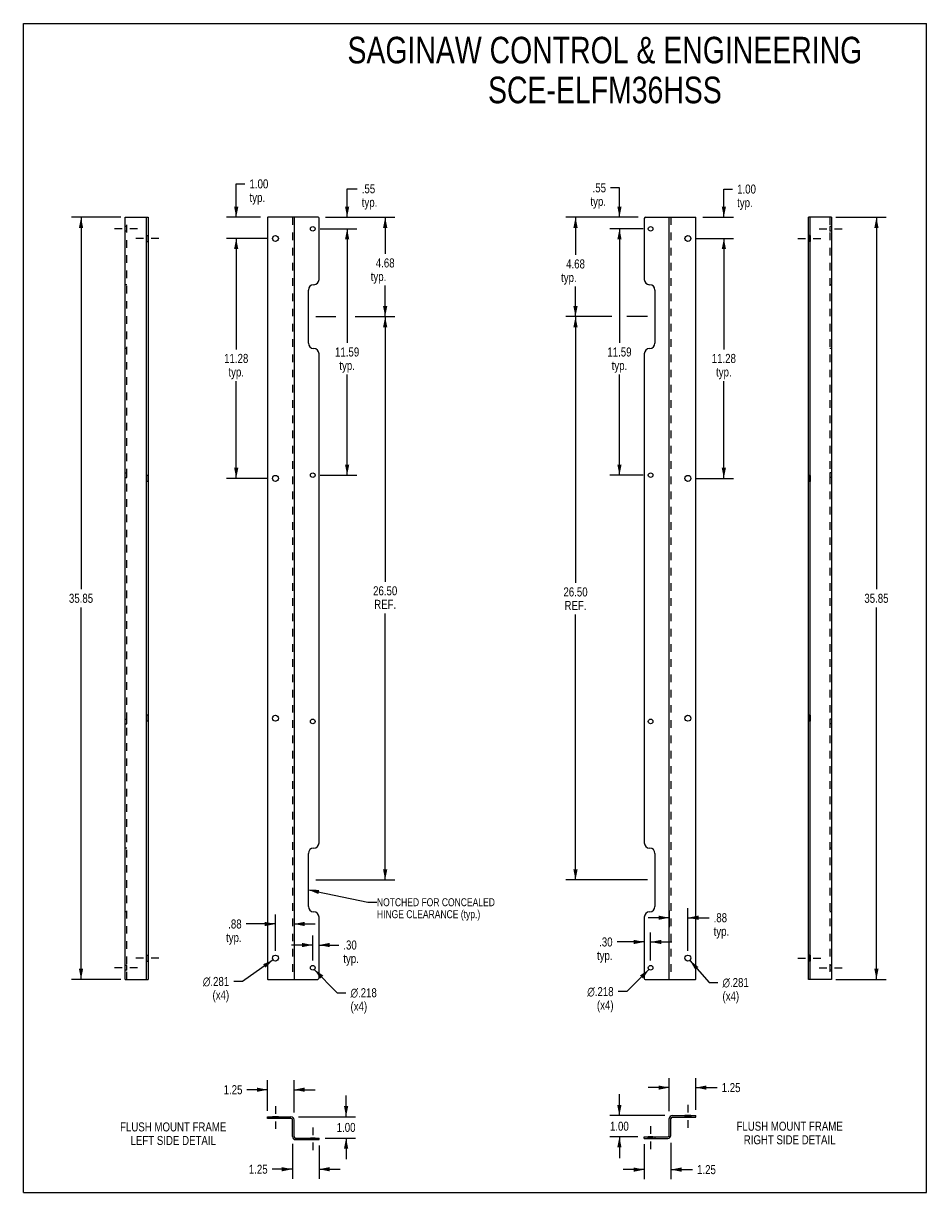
# Model space of a CAD drawing. Header units: inches. Extents: x 0 to 42.5, y 0 to 55.
import ezdxf

# ---------------------------------------------------------------- set-up
doc = ezdxf.new("R2010")
doc.units = ezdxf.units.IN
doc.header["$LTSCALE"] = 3.585185
doc.header["$MEASUREMENT"] = 0
doc.linetypes.add('DASHED', pattern=[0.2, 0.1, -0.1])
doc.linetypes.add('HIDDEN', pattern=[0.2, 0.1, -0.1])
doc.layers.get('0').update_dxf_attribs({"linetype": 'CONTINUOUS'})
for name, color, linetype in [('02___PRT_ALL_AXES', 7, 'CONTINUOUS'), ('DEFAULT_2', 8, 'HIDDEN'), ('DIMENSIONS', 7, 'CONTINUOUS')]:
    doc.layers.add(name, color=color, linetype=linetype)
doc.styles.get("Standard").update_dxf_attribs({"font": 'txt', "width": 0.8})
doc.styles.add('TEXTSTYLE_1', font='gdt', dxfattribs={"width": 0.8})
doc.dimstyles.new('DIMSTYLE_1', dxfattribs={"dimtxt": 0.425, "dimasz": 0.5, "dimexe": 0.09, "dimexo": 0.07, "dimgap": 0.0425, "dimtad": 0, "dimtih": 1, "dimtoh": 1, "dimzin": 4, "dimdsep": 46, "dimtxsty": 'Standard', "dimblk": '_FILLED', "dimblk1": '_FILLED', "dimblk2": '_FILLED', "dimcen": 0.09, "dimadec": 0, "dimazin": 0, "dimtfac": 1, "dimtofl": 0, "dimtmove": 0, "dimatfit": 3, "dimldrblk": '_FILLED', "dimfxl": 0, "dimtolj": 1, "dimtzin": 4, "dimarcsym": 0})
doc.dimstyles.new('DIMSTYLE_2', dxfattribs={"dimtxt": 0.425, "dimasz": 0.5, "dimexe": 0.09, "dimexo": 0.07, "dimgap": 0.09, "dimtad": 0, "dimtih": 1, "dimtoh": 1, "dimdec": 3, "dimzin": 4, "dimdsep": 46, "dimtxsty": 'Standard', "dimblk": '_FILLED', "dimblk1": '_FILLED', "dimblk2": '_FILLED', "dimcen": 0.09, "dimadec": 0, "dimazin": 0, "dimtfac": 1, "dimtdec": 3, "dimtofl": 0, "dimtmove": 0, "dimatfit": 3, "dimldrblk": '_FILLED', "dimfxl": 0, "dimtolj": 1, "dimtzin": 4, "dimarcsym": 0})
doc.dimstyles.get("Standard").update_dxf_attribs({"dimtxt": 0.425, "dimasz": 0.5, "dimexe": 0.09, "dimexo": 0.07, "dimgap": 0.09, "dimtad": 0, "dimtih": 1, "dimtoh": 1, "dimzin": 4, "dimdsep": 46, "dimtxsty": 'Standard', "dimblk": '_FILLED', "dimblk1": '_FILLED', "dimblk2": '_FILLED', "dimcen": 0.09, "dimadec": 0, "dimazin": 0, "dimtp": 0.01, "dimtm": 0.01, "dimtfac": 1, "dimtofl": 0, "dimtmove": 0, "dimatfit": 3, "dimldrblk": '_FILLED', "dimfxl": 0, "dimtolj": 1, "dimtzin": 4, "dimarcsym": 0})

# ---------------------------------------------------------------- blocks, each defined once
blk = doc.blocks.new('_FILLED')
at = {"color": 0, "linetype": 'ByBlock'}
blk.add_solid([(0, 0), (-1, 0.2), (-1, -0.2)], dxfattribs=at)
blk = doc.blocks.new('*D1')
at = {"layer": 'DIMENSIONS', "color": 2, "linetype": 'Continuous'}
for p, q in [((4.589, 45.881), (2.263, 45.881)), ((2.713, 45.881), (2.713, 28.381)), ((2.713, 10.031), (2.713, 27.531)), ((4.589, 10.031), (2.263, 10.031))]:
    blk.add_line(p, q, dxfattribs=at)
at = {"layer": 'DIMENSIONS', "color": 2, "linetype": 'Continuous', "xscale": 0.5, "yscale": 0.5, "zscale": 0.5}
for p, rotation in [((2.713, 45.881), 90), ((2.713, 10.031), 270)]:
    blk.add_blockref('_FILLED', p, dxfattribs=dict(at, rotation=rotation))
at = {"layer": 'DIMENSIONS', "color": 2, "linetype": 'Continuous', "insert": (2.713, 28.169), "char_height": 0.425, "width": 1.7, "attachment_point": 2, "line_spacing_factor": 0.9}
blk.add_mtext('35.85', dxfattribs=at)
blk = doc.blocks.new('*D2')
at = {"layer": 'DIMENSIONS', "color": 2, "linetype": 'Continuous'}
for p, q in [((38.223, 45.881), (40.589, 45.881)), ((40.139, 45.881), (40.139, 28.381)), ((40.139, 10.031), (40.139, 27.531)), ((38.223, 10.031), (40.589, 10.031))]:
    blk.add_line(p, q, dxfattribs=at)
at = {"layer": 'DIMENSIONS', "color": 2, "linetype": 'Continuous', "xscale": 0.5, "yscale": 0.5, "zscale": 0.5}
for p, rotation in [((40.139, 45.881), 90), ((40.139, 10.031), 270)]:
    blk.add_blockref('_FILLED', p, dxfattribs=dict(at, rotation=rotation))
at = {"layer": 'DIMENSIONS', "color": 2, "linetype": 'Continuous', "insert": (40.139, 28.169), "char_height": 0.425, "width": 1.7, "attachment_point": 2, "line_spacing_factor": 0.9}
blk.add_mtext('35.85', dxfattribs=at)
blk = doc.blocks.new('*D3')
at = {"layer": 'DIMENSIONS', "color": 2, "linetype": 'Continuous'}
for p, q in [((10.015, 45.881), (10.015, 47.451)), ((10.015, 47.451), (10.427, 47.451)), ((11.15, 45.881), (9.565, 45.881)), ((11.51, 44.881), (9.565, 44.881)), ((10.015, 44.881), (10.015, 43.881))]:
    blk.add_line(p, q, dxfattribs=at)
at = {"layer": 'DIMENSIONS', "color": 2, "linetype": 'Continuous', "xscale": 0.5, "yscale": 0.5, "zscale": 0.5}
for p, rotation in [((10.015, 45.881), 270), ((10.015, 44.881), 90)]:
    blk.add_blockref('_FILLED', p, dxfattribs=dict(at, rotation=rotation))
at = {"layer": 'DIMENSIONS', "color": 2, "linetype": 'Continuous', "insert": (10.64, 47.663), "char_height": 0.425, "width": 1.36, "attachment_point": 1, "line_spacing_factor": 0.9}
blk.add_mtext('1.00\\Ptyp.', dxfattribs=at)
blk = doc.blocks.new('*D4')
at = {"layer": 'DIMENSIONS', "color": 2, "linetype": 'Continuous'}
for p, q in [((15.687, 41.206), (17.474, 41.206)), ((17.024, 41.206), (17.024, 28.734)), ((17.024, 14.706), (17.024, 27.247)), ((13.759, 14.706), (17.474, 14.706))]:
    blk.add_line(p, q, dxfattribs=at)
at = {"layer": 'DIMENSIONS', "color": 2, "linetype": 'Continuous', "xscale": 0.5, "yscale": 0.5, "zscale": 0.5}
for p, rotation in [((17.024, 41.206), 90), ((17.024, 14.706), 270)]:
    blk.add_blockref('_FILLED', p, dxfattribs=dict(at, rotation=rotation))
at = {"layer": 'DIMENSIONS', "color": 2, "linetype": 'Continuous', "insert": (17.024, 28.522), "char_height": 0.425, "width": 1.7, "attachment_point": 2, "line_spacing_factor": 0.9}
blk.add_mtext('26.50\\PREF.', dxfattribs=at)
blk = doc.blocks.new('*D5')
at = {"layer": 'DIMENSIONS', "color": 2, "linetype": 'Continuous'}
for p, q in [((32.959, 45.881), (32.959, 47.206)), ((32.959, 47.206), (33.371, 47.206)), ((31.977, 45.881), (33.409, 45.881)), ((31.617, 44.881), (33.409, 44.881)), ((32.959, 44.881), (32.959, 43.881))]:
    blk.add_line(p, q, dxfattribs=at)
at = {"layer": 'DIMENSIONS', "color": 2, "linetype": 'Continuous', "xscale": 0.5, "yscale": 0.5, "zscale": 0.5}
for p, rotation in [((32.959, 45.881), 270), ((32.959, 44.881), 90)]:
    blk.add_blockref('_FILLED', p, dxfattribs=dict(at, rotation=rotation))
at = {"layer": 'DIMENSIONS', "color": 2, "linetype": 'Continuous', "insert": (33.584, 47.419), "char_height": 0.425, "width": 1.36, "attachment_point": 1, "line_spacing_factor": 0.9}
blk.add_mtext('1.00\\Ptyp.', dxfattribs=at)
blk = doc.blocks.new('*D6')
at = {"layer": 'DIMENSIONS', "color": 2, "linetype": 'Continuous'}
for p, q in [((28.047, 47.265), (27.626, 47.265)), ((28.047, 45.881), (28.047, 47.265)), ((28.93, 45.881), (27.597, 45.881)), ((29.164, 45.336), (27.597, 45.336)), ((28.047, 45.336), (28.047, 44.336))]:
    blk.add_line(p, q, dxfattribs=at)
at = {"layer": 'DIMENSIONS', "color": 2, "linetype": 'Continuous', "xscale": 0.5, "yscale": 0.5, "zscale": 0.5}
for p, rotation in [((28.047, 45.881), 270), ((28.047, 45.336), 90)]:
    blk.add_blockref('_FILLED', p, dxfattribs=dict(at, rotation=rotation))
at = {"layer": 'DIMENSIONS', "color": 2, "linetype": 'Continuous', "insert": (27.414, 47.478), "char_height": 0.425, "width": 1.36, "attachment_point": 3, "line_spacing_factor": 0.9}
blk.add_mtext('.55\\Ptyp.', dxfattribs=at)
blk = doc.blocks.new('*D7')
at = {"layer": 'DIMENSIONS', "color": 2, "linetype": 'Continuous'}
for p, q in [((27.682, 41.206), (25.53, 41.206)), ((25.98, 41.206), (25.98, 28.681)), ((25.98, 14.706), (25.98, 27.193)), ((29.368, 14.706), (25.53, 14.706))]:
    blk.add_line(p, q, dxfattribs=at)
at = {"layer": 'DIMENSIONS', "color": 2, "linetype": 'Continuous', "xscale": 0.5, "yscale": 0.5, "zscale": 0.5}
for p, rotation in [((25.98, 41.206), 90), ((25.98, 14.706), 270)]:
    blk.add_blockref('_FILLED', p, dxfattribs=dict(at, rotation=rotation))
at = {"layer": 'DIMENSIONS', "color": 2, "linetype": 'Continuous', "insert": (25.98, 28.468), "char_height": 0.425, "width": 1.7, "attachment_point": 2, "line_spacing_factor": 0.9}
blk.add_mtext('26.50\\PREF.', dxfattribs=at)
blk = doc.blocks.new('*D8')
at = {"layer": 'DIMENSIONS', "color": 2, "linetype": 'Continuous'}
for p, q in [((12.66, 2.288), (12.66, 0.65)), ((13.91, 2.218), (13.91, 0.65)), ((12.66, 1.1), (11.705, 1.1)), ((13.91, 1.1), (14.91, 1.1))]:
    blk.add_line(p, q, dxfattribs=at)
at = {"layer": 'DIMENSIONS', "color": 2, "linetype": 'Continuous', "xscale": 0.5, "yscale": 0.5, "zscale": 0.5}
blk.add_blockref('_FILLED', (12.66, 1.1), dxfattribs=at)
at = {"layer": 'DIMENSIONS', "color": 2, "linetype": 'Continuous', "xscale": 0.5, "yscale": 0.5, "zscale": 0.5, "rotation": 180}
blk.add_blockref('_FILLED', (13.91, 1.1), dxfattribs=at)
at = {"layer": 'DIMENSIONS', "color": 2, "linetype": 'Continuous', "insert": (11.493, 1.313), "char_height": 0.425, "width": 1.36, "attachment_point": 3, "line_spacing_factor": 0.9}
blk.add_mtext('1.25', dxfattribs=at)
blk = doc.blocks.new('*D9')
at = {"layer": 'DIMENSIONS', "color": 2, "linetype": 'Continuous'}
for p, q in [((11.485, 3.843), (11.485, 5.29)), ((12.735, 3.773), (12.735, 5.29)), ((11.485, 4.84), (10.52, 4.84)), ((12.735, 4.84), (13.735, 4.84))]:
    blk.add_line(p, q, dxfattribs=at)
at = {"layer": 'DIMENSIONS', "color": 2, "linetype": 'Continuous', "xscale": 0.5, "yscale": 0.5, "zscale": 0.5}
blk.add_blockref('_FILLED', (11.485, 4.84), dxfattribs=at)
at = {"layer": 'DIMENSIONS', "color": 2, "linetype": 'Continuous', "xscale": 0.5, "yscale": 0.5, "zscale": 0.5, "rotation": 180}
blk.add_blockref('_FILLED', (12.735, 4.84), dxfattribs=at)
at = {"layer": 'DIMENSIONS', "color": 2, "linetype": 'Continuous', "insert": (10.307, 5.053), "char_height": 0.425, "width": 1.36, "attachment_point": 3, "line_spacing_factor": 0.9}
blk.add_mtext('1.25', dxfattribs=at)
blk = doc.blocks.new('*D10')
at = {"layer": 'DIMENSIONS', "color": 2, "linetype": 'Continuous'}
for p, q in [((15.185, 3.568), (15.185, 4.568)), ((12.94, 3.568), (15.635, 3.568)), ((14.198, 2.568), (15.635, 2.568)), ((15.185, 2.568), (15.185, 1.568))]:
    blk.add_line(p, q, dxfattribs=at)
at = {"layer": 'DIMENSIONS', "color": 2, "linetype": 'Continuous', "xscale": 0.5, "yscale": 0.5, "zscale": 0.5}
for p, rotation in [((15.185, 3.568), 270), ((15.185, 2.568), 90)]:
    blk.add_blockref('_FILLED', p, dxfattribs=dict(at, rotation=rotation))
at = {"layer": 'DIMENSIONS', "color": 2, "linetype": 'Continuous', "insert": (15.185, 3.28), "char_height": 0.425, "width": 1.36, "attachment_point": 2, "line_spacing_factor": 0.9}
blk.add_mtext('1.00', dxfattribs=at)
blk = doc.blocks.new('*D11')
at = {"layer": 'DIMENSIONS', "color": 2, "linetype": 'Continuous'}
for p, q in [((30.392, 3.829), (30.392, 5.39)), ((31.642, 3.899), (31.642, 5.39)), ((30.392, 4.94), (29.392, 4.94)), ((31.642, 4.94), (32.644, 4.94))]:
    blk.add_line(p, q, dxfattribs=at)
at = {"layer": 'DIMENSIONS', "color": 2, "linetype": 'Continuous', "xscale": 0.5, "yscale": 0.5, "zscale": 0.5}
blk.add_blockref('_FILLED', (30.392, 4.94), dxfattribs=at)
at = {"layer": 'DIMENSIONS', "color": 2, "linetype": 'Continuous', "xscale": 0.5, "yscale": 0.5, "zscale": 0.5, "rotation": 180}
blk.add_blockref('_FILLED', (31.642, 4.94), dxfattribs=at)
at = {"layer": 'DIMENSIONS', "color": 2, "linetype": 'Continuous', "insert": (32.857, 5.152), "char_height": 0.425, "width": 1.36, "attachment_point": 1, "line_spacing_factor": 0.9}
blk.add_mtext('1.25', dxfattribs=at)
blk = doc.blocks.new('*D12')
at = {"layer": 'DIMENSIONS', "color": 2, "linetype": 'Continuous'}
for p, q in [((29.217, 2.274), (29.217, 0.632)), ((30.467, 2.344), (30.467, 0.632)), ((29.217, 1.082), (28.217, 1.082)), ((30.467, 1.082), (31.486, 1.082))]:
    blk.add_line(p, q, dxfattribs=at)
at = {"layer": 'DIMENSIONS', "color": 2, "linetype": 'Continuous', "xscale": 0.5, "yscale": 0.5, "zscale": 0.5}
blk.add_blockref('_FILLED', (29.217, 1.082), dxfattribs=at)
at = {"layer": 'DIMENSIONS', "color": 2, "linetype": 'Continuous', "xscale": 0.5, "yscale": 0.5, "zscale": 0.5, "rotation": 180}
blk.add_blockref('_FILLED', (30.467, 1.082), dxfattribs=at)
at = {"layer": 'DIMENSIONS', "color": 2, "linetype": 'Continuous', "insert": (31.699, 1.295), "char_height": 0.425, "width": 1.36, "attachment_point": 1, "line_spacing_factor": 0.9}
blk.add_mtext('1.25', dxfattribs=at)
blk = doc.blocks.new('*D13')
at = {"layer": 'DIMENSIONS', "color": 2, "linetype": 'Continuous'}
for p, q in [((28.043, 3.624), (28.043, 4.624)), ((30.187, 3.624), (27.593, 3.624)), ((28.907, 2.624), (27.593, 2.624)), ((28.043, 2.624), (28.043, 1.624))]:
    blk.add_line(p, q, dxfattribs=at)
at = {"layer": 'DIMENSIONS', "color": 2, "linetype": 'Continuous', "xscale": 0.5, "yscale": 0.5, "zscale": 0.5}
for p, rotation in [((28.043, 3.624), 270), ((28.043, 2.624), 90)]:
    blk.add_blockref('_FILLED', p, dxfattribs=dict(at, rotation=rotation))
at = {"layer": 'DIMENSIONS', "color": 2, "linetype": 'Continuous', "insert": (28.043, 3.336), "char_height": 0.425, "width": 1.36, "attachment_point": 2, "line_spacing_factor": 0.9}
blk.add_mtext('1.00', dxfattribs=at)
blk = doc.blocks.new('*D14')
at = {"layer": 'DIMENSIONS', "color": 2, "linetype": 'Continuous'}
for p, q in [((12.735, 13.344), (12.735, 12.186)), ((11.86, 11.381), (11.86, 13.086)), ((11.86, 12.636), (10.481, 12.636)), ((12.735, 12.636), (13.735, 12.636))]:
    blk.add_line(p, q, dxfattribs=at)
at = {"layer": 'DIMENSIONS', "color": 2, "linetype": 'Continuous', "xscale": 0.5, "yscale": 0.5, "zscale": 0.5}
blk.add_blockref('_FILLED', (11.86, 12.636), dxfattribs=at)
at = {"layer": 'DIMENSIONS', "color": 2, "linetype": 'Continuous', "xscale": 0.5, "yscale": 0.5, "zscale": 0.5, "rotation": 180}
blk.add_blockref('_FILLED', (12.735, 12.636), dxfattribs=at)
at = {"layer": 'DIMENSIONS', "color": 2, "linetype": 'Continuous', "insert": (10.269, 12.848), "char_height": 0.425, "width": 1.36, "attachment_point": 3, "line_spacing_factor": 0.9}
blk.add_mtext('.88\\Ptyp.', dxfattribs=at)
blk = doc.blocks.new('*D15')
at = {"layer": 'DIMENSIONS', "color": 2, "linetype": 'Continuous'}
for p, q in [((30.392, 13.273), (30.392, 12.48)), ((31.267, 11.381), (31.267, 13.38)), ((30.392, 12.93), (29.392, 12.93)), ((31.267, 12.93), (32.266, 12.93))]:
    blk.add_line(p, q, dxfattribs=at)
at = {"layer": 'DIMENSIONS', "color": 2, "linetype": 'Continuous', "xscale": 0.5, "yscale": 0.5, "zscale": 0.5}
blk.add_blockref('_FILLED', (30.392, 12.93), dxfattribs=at)
at = {"layer": 'DIMENSIONS', "color": 2, "linetype": 'Continuous', "xscale": 0.5, "yscale": 0.5, "zscale": 0.5, "rotation": 180}
blk.add_blockref('_FILLED', (31.267, 12.93), dxfattribs=at)
at = {"layer": 'DIMENSIONS', "color": 2, "linetype": 'Continuous', "insert": (32.478, 13.142), "char_height": 0.425, "width": 1.36, "attachment_point": 1, "line_spacing_factor": 0.9}
blk.add_mtext('.88\\Ptyp.', dxfattribs=at)
blk = doc.blocks.new('*D16')
at = {"layer": 'DIMENSIONS', "color": 2, "linetype": 'Continuous'}
for p, q in [((13.613, 11.646), (12.613, 11.646)), ((13.613, 10.926), (13.613, 12.096)), ((13.91, 10.444), (13.91, 12.096)), ((13.91, 11.646), (14.842, 11.646))]:
    blk.add_line(p, q, dxfattribs=at)
at = {"layer": 'DIMENSIONS', "color": 2, "linetype": 'Continuous', "xscale": 0.5, "yscale": 0.5, "zscale": 0.5}
blk.add_blockref('_FILLED', (13.613, 11.646), dxfattribs=at)
at = {"layer": 'DIMENSIONS', "color": 2, "linetype": 'Continuous', "xscale": 0.5, "yscale": 0.5, "zscale": 0.5, "rotation": 180}
blk.add_blockref('_FILLED', (13.91, 11.646), dxfattribs=at)
at = {"layer": 'DIMENSIONS', "color": 2, "linetype": 'Continuous', "insert": (15.054, 11.859), "char_height": 0.425, "width": 1.36, "attachment_point": 1, "line_spacing_factor": 0.9}
blk.add_mtext('.30\\Ptyp.', dxfattribs=at)
blk = doc.blocks.new('*D17')
at = {"layer": 'DIMENSIONS', "color": 2, "linetype": 'Continuous'}
for p, q in [((29.217, 12.606), (29.217, 11.341)), ((29.514, 10.926), (29.514, 12.241)), ((29.217, 11.791), (27.936, 11.791)), ((29.514, 11.791), (30.514, 11.791))]:
    blk.add_line(p, q, dxfattribs=at)
at = {"layer": 'DIMENSIONS', "color": 2, "linetype": 'Continuous', "xscale": 0.5, "yscale": 0.5, "zscale": 0.5}
blk.add_blockref('_FILLED', (29.217, 11.791), dxfattribs=at)
at = {"layer": 'DIMENSIONS', "color": 2, "linetype": 'Continuous', "xscale": 0.5, "yscale": 0.5, "zscale": 0.5, "rotation": 180}
blk.add_blockref('_FILLED', (29.514, 11.791), dxfattribs=at)
at = {"layer": 'DIMENSIONS', "color": 2, "linetype": 'Continuous', "insert": (27.723, 12.003), "char_height": 0.425, "width": 1.36, "attachment_point": 3, "line_spacing_factor": 0.9}
blk.add_mtext('.30\\Ptyp.', dxfattribs=at)
blk = doc.blocks.new('*D18')
at = {"layer": 'DIMENSIONS', "color": 2, "linetype": 'Continuous'}
for p, q in [((11.51, 44.881), (9.565, 44.881)), ((10.015, 44.881), (10.015, 39.664)), ((10.015, 33.598), (10.015, 38.177)), ((11.51, 33.598), (9.565, 33.598))]:
    blk.add_line(p, q, dxfattribs=at)
at = {"layer": 'DIMENSIONS', "color": 2, "linetype": 'Continuous', "xscale": 0.5, "yscale": 0.5, "zscale": 0.5}
for p, rotation in [((10.015, 44.881), 90), ((10.015, 33.598), 270)]:
    blk.add_blockref('_FILLED', p, dxfattribs=dict(at, rotation=rotation))
at = {"layer": 'DIMENSIONS', "color": 2, "linetype": 'Continuous', "insert": (10.015, 39.452), "char_height": 0.425, "width": 1.7, "attachment_point": 2, "line_spacing_factor": 0.9}
blk.add_mtext('11.28\\Ptyp.', dxfattribs=at)
blk = doc.blocks.new('*D19')
at = {"layer": 'DIMENSIONS', "color": 2, "linetype": 'Continuous'}
for p, q in [((13.963, 45.336), (15.683, 45.336)), ((15.233, 45.336), (15.233, 39.968)), ((15.233, 33.749), (15.233, 38.48)), ((13.963, 33.749), (15.683, 33.749))]:
    blk.add_line(p, q, dxfattribs=at)
at = {"layer": 'DIMENSIONS', "color": 2, "linetype": 'Continuous', "xscale": 0.5, "yscale": 0.5, "zscale": 0.5}
for p, rotation in [((15.233, 45.336), 90), ((15.233, 33.749), 270)]:
    blk.add_blockref('_FILLED', p, dxfattribs=dict(at, rotation=rotation))
at = {"layer": 'DIMENSIONS', "color": 2, "linetype": 'Continuous', "insert": (15.233, 39.755), "char_height": 0.425, "width": 1.7, "attachment_point": 2, "line_spacing_factor": 0.9}
blk.add_mtext('11.59\\Ptyp.', dxfattribs=at)
blk = doc.blocks.new('*D20')
at = {"layer": 'DIMENSIONS', "color": 2, "linetype": 'Continuous'}
for p, q in [((29.164, 45.336), (27.597, 45.336)), ((28.047, 45.336), (28.047, 39.968)), ((28.047, 33.749), (28.047, 38.48)), ((29.164, 33.749), (27.597, 33.749))]:
    blk.add_line(p, q, dxfattribs=at)
at = {"layer": 'DIMENSIONS', "color": 2, "linetype": 'Continuous', "xscale": 0.5, "yscale": 0.5, "zscale": 0.5}
for p, rotation in [((28.047, 45.336), 90), ((28.047, 33.749), 270)]:
    blk.add_blockref('_FILLED', p, dxfattribs=dict(at, rotation=rotation))
at = {"layer": 'DIMENSIONS', "color": 2, "linetype": 'Continuous', "insert": (28.047, 39.755), "char_height": 0.425, "width": 1.7, "attachment_point": 2, "line_spacing_factor": 0.9}
blk.add_mtext('11.59\\Ptyp.', dxfattribs=at)
blk = doc.blocks.new('*D21')
at = {"layer": 'DIMENSIONS', "color": 2, "linetype": 'Continuous'}
for p, q in [((31.617, 44.881), (33.409, 44.881)), ((32.959, 44.881), (32.959, 39.664)), ((32.959, 33.598), (32.959, 38.177)), ((31.617, 33.598), (33.409, 33.598))]:
    blk.add_line(p, q, dxfattribs=at)
at = {"layer": 'DIMENSIONS', "color": 2, "linetype": 'Continuous', "xscale": 0.5, "yscale": 0.5, "zscale": 0.5}
for p, rotation in [((32.959, 44.881), 90), ((32.959, 33.598), 270)]:
    blk.add_blockref('_FILLED', p, dxfattribs=dict(at, rotation=rotation))
at = {"layer": 'DIMENSIONS', "color": 2, "linetype": 'Continuous', "insert": (32.959, 39.452), "char_height": 0.425, "width": 1.7, "attachment_point": 2, "line_spacing_factor": 0.9}
blk.add_mtext('11.28\\Ptyp.', dxfattribs=at)
blk = doc.blocks.new('*D22')
at = {"layer": 'DIMENSIONS', "color": 2, "linetype": 'Continuous'}
for p, q in [((11.746, 10.95), (10.308, 9.933)), ((10.308, 9.933), (9.896, 9.933))]:
    blk.add_line(p, q, dxfattribs=at)
at = {"layer": 'DIMENSIONS', "color": 2, "linetype": 'Continuous', "xscale": 0.5, "yscale": 0.5, "zscale": 0.5, "rotation": 35.2809186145}
blk.add_blockref('_FILLED', (11.746, 10.95), dxfattribs=at)
at = {"layer": 'DIMENSIONS', "color": 2, "linetype": 'Continuous', "insert": (9.683, 10.145), "char_height": 0.425, "width": 1.92667, "attachment_point": 3, "line_spacing_factor": 0.9, "style": 'TEXTSTYLE_1'}
blk.add_mtext('{\\Fgdt;n}\\Ftxt;.281\\P(x4)', dxfattribs=at)
blk = doc.blocks.new('*D23')
at = {"layer": 'DIMENSIONS', "color": 2, "linetype": 'Continuous'}
for p, q in [((13.69, 10.498), (14.768, 9.403)), ((14.768, 9.403), (15.18, 9.403))]:
    blk.add_line(p, q, dxfattribs=at)
at = {"layer": 'DIMENSIONS', "color": 2, "linetype": 'Continuous', "xscale": 0.5, "yscale": 0.5, "zscale": 0.5, "rotation": 134.5273728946}
blk.add_blockref('_FILLED', (13.69, 10.498), dxfattribs=at)
at = {"layer": 'DIMENSIONS', "color": 2, "linetype": 'Continuous', "insert": (15.393, 9.615), "char_height": 0.425, "width": 1.92667, "attachment_point": 1, "line_spacing_factor": 0.9, "style": 'TEXTSTYLE_1'}
blk.add_mtext('{\\Fgdt;n}\\Ftxt;.218\\P(x4)', dxfattribs=at)
blk = doc.blocks.new('*D24')
at = {"layer": 'DIMENSIONS', "color": 2, "linetype": 'Continuous'}
for p, q in [((29.437, 10.499), (28.395, 9.455)), ((28.395, 9.455), (27.982, 9.455))]:
    blk.add_line(p, q, dxfattribs=at)
at = {"layer": 'DIMENSIONS', "color": 2, "linetype": 'Continuous', "xscale": 0.5, "yscale": 0.5, "zscale": 0.5, "rotation": 45.04527917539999}
blk.add_blockref('_FILLED', (29.437, 10.499), dxfattribs=at)
at = {"layer": 'DIMENSIONS', "color": 2, "linetype": 'Continuous', "insert": (27.77, 9.667), "char_height": 0.425, "width": 1.92667, "attachment_point": 3, "line_spacing_factor": 0.9, "style": 'TEXTSTYLE_1'}
blk.add_mtext('{\\Fgdt;n}\\Ftxt;.218\\P(x4)', dxfattribs=at)
blk = doc.blocks.new('*D25')
at = {"layer": 'DIMENSIONS', "color": 2, "linetype": 'Continuous'}
for p, q in [((31.36, 10.925), (32.27, 9.881)), ((32.27, 9.881), (32.682, 9.881))]:
    blk.add_line(p, q, dxfattribs=at)
at = {"layer": 'DIMENSIONS', "color": 2, "linetype": 'Continuous', "xscale": 0.5, "yscale": 0.5, "zscale": 0.5, "rotation": 131.0857473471}
blk.add_blockref('_FILLED', (31.36, 10.925), dxfattribs=at)
at = {"layer": 'DIMENSIONS', "color": 2, "linetype": 'Continuous', "insert": (32.895, 10.094), "char_height": 0.425, "width": 1.92667, "attachment_point": 1, "line_spacing_factor": 0.9, "style": 'TEXTSTYLE_1'}
blk.add_mtext('{\\Fgdt;n}\\Ftxt;.281\\P(x4)', dxfattribs=at)

msp = doc.modelspace()

# ---------------------------------------------------------------- linework, layer by layer
at = {"color": 7, "linetype": 'Continuous'}
for p, q in [((0, 0), (0, 55)), ((0, 55), (42.5, 55)), ((42.5, 0), (42.5, 55)), ((4.7944, 10.031), (4.7944, 45.881)), ((4.7944, 45.881), (5.8694, 45.881)), ((5.7944, 10.031), (5.7944, 45.881)), ((38.0184, 45.881), (36.9434, 45.881)), ((37.0184, 10.031), (37.0184, 45.881)), ((38.0184, 45.881), (38.0184, 10.031)), ((4.7944, 10.031), (5.8694, 10.031)), ((38.0184, 10.031), (36.9434, 10.031)), ((11.4855, 3.4928), (11.4855, 3.5678)), ((12.5905, 3.4928), (11.4855, 3.4928)), ((12.6605, 2.6378), (12.6605, 3.4228)), ((30.4675, 2.6936), (30.4675, 3.4786)), ((30.5375, 3.5486), (31.6425, 3.5486)), ((31.6425, 3.5486), (31.6425, 3.6236)), ((12.8055, 2.4928), (13.9105, 2.4928)), ((13.9105, 2.4928), (13.9105, 2.5678)), ((29.2175, 2.5486), (29.2175, 2.6236)), ((29.2175, 2.5486), (30.3225, 2.5486)), ((0, 0), (42.5, 0))]:
    msp.add_line(p, q, dxfattribs=at)
at = {"color": 3, "linetype": 'Continuous'}
for p, q in [((5.8694, 45.881), (5.8694, 10.031)), ((11.4855, 45.866), (11.4855, 10.046)), ((13.8705, 45.881), (11.5005, 45.881)), ((12.7355, 45.881), (12.7355, 10.031)), ((13.9105, 42.956), (13.9105, 45.841)), ((29.2175, 45.8185), (29.2175, 42.956)), ((29.28, 45.881), (31.6275, 45.881)), ((30.3925, 10.031), (30.3925, 45.881)), ((31.6425, 10.046), (31.6425, 45.866)), ((36.9434, 10.031), (36.9434, 45.881)), ((13.4095, 39.956), (13.4095, 42.456)), ((13.6605, 42.706), (13.6595, 42.706)), ((29.4675, 42.706), (29.4685, 42.706)), ((29.7185, 42.456), (29.7185, 39.956)), ((13.6605, 39.706), (13.6595, 39.706)), ((29.4675, 39.706), (29.4685, 39.706)), ((13.9105, 16.456), (13.9105, 39.456)), ((29.2175, 39.456), (29.2175, 16.456)), ((13.4095, 13.456), (13.4095, 15.956)), ((13.6605, 16.206), (13.6595, 16.206)), ((29.4675, 16.206), (29.4685, 16.206)), ((29.7185, 15.956), (29.7185, 13.456)), ((13.6605, 13.206), (13.6595, 13.206)), ((29.4675, 13.206), (29.4685, 13.206)), ((13.9105, 10.0935), (13.9105, 12.956)), ((29.2175, 12.956), (29.2175, 10.071)), ((11.5005, 10.031), (13.848, 10.031)), ((29.2575, 10.031), (31.6275, 10.031)), ((11.4855, 3.5678), (12.5905, 3.5678)), ((12.7355, 2.6378), (12.7355, 3.4228)), ((30.3925, 2.6936), (30.3925, 3.4786)), ((30.5375, 3.6236), (31.6425, 3.6236)), ((12.8055, 2.5678), (13.9105, 2.5678)), ((29.2175, 2.6236), (30.3225, 2.6236))]:
    msp.add_line(p, q, dxfattribs=at)
for centre, radius, start, end in [((11.5005, 45.866), 0.015, 90, 180), ((13.8705, 45.841), 0.04, 0, 90), ((29.28, 45.8185), 0.0625, 90, 180), ((31.6275, 45.866), 0.015, 0, 90), ((13.6605, 42.956), 0.25, 270, 360), ((29.4675, 42.956), 0.25, 180, 270), ((13.6595, 42.456), 0.25, 90, 180), ((29.4685, 42.456), 0.25, 0, 90), ((13.6595, 39.956), 0.25, 180, 270), ((13.6605, 39.456), 0.25, 0, 90), ((29.4675, 39.456), 0.25, 90, 180), ((29.4685, 39.956), 0.25, 270, 360), ((13.6595, 15.956), 0.25, 90, 180), ((13.6605, 16.456), 0.25, 270, 360), ((29.4675, 16.456), 0.25, 180, 270), ((29.4685, 15.956), 0.25, 0, 90), ((13.6595, 13.456), 0.25, 180, 270), ((13.6605, 12.956), 0.25, 0, 90), ((29.4675, 12.956), 0.25, 90, 180), ((29.4685, 13.456), 0.25, 270, 360), ((11.5005, 10.046), 0.015, 180, 270), ((13.848, 10.0935), 0.0625, 270, 360), ((29.2575, 10.071), 0.04, 180, 270), ((31.6275, 10.046), 0.015, 270, 360), ((12.5905, 3.4228), 0.145, 0, 90), ((30.5375, 3.4786), 0.145, 90, 180), ((12.8055, 2.6378), 0.07, 180, 270), ((30.3225, 2.6936), 0.07, 270, 360)]:
    msp.add_arc(centre, radius, start, end, dxfattribs=at)
at = {"color": 7, "linetype": 'Continuous'}
for centre, radius, start, end in [((12.5905, 3.4228), 0.07, 0, 90), ((30.5375, 3.4786), 0.07, 90, 180), ((12.8055, 2.6378), 0.145, 180, 270), ((30.3225, 2.6936), 0.145, 270, 360)]:
    msp.add_arc(centre, radius, start, end, dxfattribs=at)
at = {"layer": '02___PRT_ALL_AXES', "color": 2, "linetype": 'DASHED'}
for p, q in [((5.3694, 45.336), (4.2944, 45.336)), ((37.4434, 45.336), (38.5184, 45.336)), ((6.3694, 44.881), (5.2944, 44.881)), ((36.4434, 44.881), (37.5184, 44.881)), ((6.3694, 11.031), (5.2944, 11.031)), ((36.4434, 11.031), (37.5184, 11.031)), ((5.3694, 10.576), (4.2944, 10.576)), ((37.4434, 10.576), (38.5184, 10.576)), ((11.8605, 4.0678), (11.8605, 2.9928)), ((31.2675, 4.1236), (31.2675, 3.0486)), ((13.6135, 3.0678), (13.6135, 1.9928)), ((29.5145, 3.1236), (29.5145, 2.0486))]:
    msp.add_line(p, q, dxfattribs=at)
at = {"layer": '02___PRT_ALL_AXES', "color": 8, "linetype": 'HIDDEN'}
for p, q in [((4.7944, 45.227), (4.7944, 45.445)), ((4.8694, 45.445), (4.7944, 45.445)), ((4.8694, 45.227), (4.7944, 45.227)), ((4.8694, 45.227), (4.8694, 45.445)), ((37.9434, 45.445), (37.9434, 45.227)), ((38.0184, 45.445), (37.9434, 45.445)), ((38.0184, 45.227), (37.9434, 45.227)), ((38.0184, 45.445), (38.0184, 45.227)), ((5.7944, 44.7405), (5.7944, 45.0215)), ((5.7944, 45.0215), (5.8694, 45.0215)), ((5.7944, 44.7405), (5.8694, 44.7405)), ((5.8694, 44.7405), (5.8694, 45.0215)), ((36.9434, 45.0215), (36.9434, 44.7405)), ((37.0184, 45.0215), (36.9434, 45.0215)), ((37.0184, 44.7405), (36.9434, 44.7405)), ((37.0184, 45.0215), (37.0184, 44.7405)), ((4.7944, 33.6404), (4.7944, 33.8584)), ((4.7944, 33.8584), (4.8694, 33.8584)), ((4.7944, 33.6404), (4.8694, 33.6404)), ((4.8694, 33.6404), (4.8694, 33.8584)), ((5.7944, 33.4572), (5.7944, 33.7382)), ((5.8694, 33.7382), (5.7944, 33.7382)), ((5.8694, 33.4572), (5.8694, 33.7382)), ((36.9434, 33.7382), (36.9434, 33.4572)), ((37.0184, 33.7382), (36.9434, 33.7382)), ((37.0184, 33.7382), (37.0184, 33.4572)), ((37.9434, 33.8584), (37.9434, 33.6404)), ((38.0184, 33.8584), (37.9434, 33.8584)), ((38.0184, 33.6404), (37.9434, 33.6404)), ((38.0184, 33.8584), (38.0184, 33.6404)), ((5.8694, 33.4572), (5.7944, 33.4572)), ((37.0184, 33.4572), (36.9434, 33.4572)), ((4.7944, 22.2717), (4.8694, 22.2717)), ((4.7944, 22.0537), (4.7944, 22.2717)), ((4.7944, 22.0537), (4.8694, 22.0537)), ((4.8694, 22.0537), (4.8694, 22.2717)), ((5.8694, 22.4549), (5.7944, 22.4549)), ((5.7944, 22.1739), (5.7944, 22.4549)), ((5.8694, 22.1739), (5.7944, 22.1739)), ((5.8694, 22.1739), (5.8694, 22.4549)), ((37.0184, 22.4549), (36.9434, 22.4549)), ((36.9434, 22.4549), (36.9434, 22.1739)), ((37.0184, 22.1739), (36.9434, 22.1739)), ((37.0184, 22.4549), (37.0184, 22.1739)), ((38.0184, 22.2717), (37.9434, 22.2717)), ((37.9434, 22.2717), (37.9434, 22.0537)), ((38.0184, 22.0537), (37.9434, 22.0537)), ((38.0184, 22.2717), (38.0184, 22.0537)), ((5.7944, 11.1715), (5.8694, 11.1715)), ((5.7944, 10.8905), (5.7944, 11.1715)), ((5.8694, 10.8905), (5.8694, 11.1715)), ((37.0184, 11.1715), (36.9434, 11.1715)), ((36.9434, 11.1715), (36.9434, 10.8905)), ((37.0184, 11.1715), (37.0184, 10.8905)), ((4.8694, 10.685), (4.7944, 10.685)), ((4.7944, 10.467), (4.7944, 10.685)), ((4.8694, 10.467), (4.7944, 10.467)), ((4.8694, 10.467), (4.8694, 10.685)), ((5.7944, 10.8905), (5.8694, 10.8905)), ((37.0184, 10.8905), (36.9434, 10.8905)), ((38.0184, 10.685), (37.9434, 10.685)), ((37.9434, 10.685), (37.9434, 10.467)), ((38.0184, 10.467), (37.9434, 10.467)), ((38.0184, 10.685), (38.0184, 10.467)), ((11.72, 3.5678), (11.72, 3.4928)), ((12.001, 3.5678), (11.72, 3.5678)), ((12.001, 3.4928), (11.72, 3.4928)), ((12.001, 3.5678), (12.001, 3.4928)), ((31.408, 3.6236), (31.127, 3.6236)), ((31.127, 3.6236), (31.127, 3.5486)), ((31.408, 3.5486), (31.127, 3.5486)), ((31.408, 3.6236), (31.408, 3.5486)), ((13.7225, 2.5678), (13.5045, 2.5678)), ((13.5045, 2.4928), (13.5045, 2.5678)), ((13.7225, 2.4928), (13.5045, 2.4928)), ((13.7225, 2.4928), (13.7225, 2.5678)), ((29.4055, 2.5486), (29.4055, 2.6236)), ((29.6235, 2.6236), (29.4055, 2.6236)), ((29.6235, 2.5486), (29.4055, 2.5486)), ((29.6235, 2.5486), (29.6235, 2.6236))]:
    msp.add_line(p, q, dxfattribs=at)
at = {"layer": '02___PRT_ALL_AXES', "color": 3, "linetype": 'Continuous'}
for centre, radius in [((13.6135, 45.336), 0.109), ((29.5145, 45.336), 0.109), ((11.8605, 44.881), 0.1405), ((31.2675, 44.881), 0.1405), ((11.8605, 33.5977), 0.1405), ((13.6135, 33.7494), 0.109), ((29.5145, 33.7494), 0.109), ((31.2675, 33.5977), 0.1405), ((11.8605, 22.3144), 0.1405), ((13.6135, 22.1627), 0.109), ((29.5145, 22.1627), 0.109), ((31.2675, 22.3144), 0.1405), ((11.8605, 11.031), 0.1405), ((31.2675, 11.031), 0.1405), ((13.6135, 10.576), 0.109), ((29.5145, 10.576), 0.109)]:
    msp.add_circle(centre, radius, dxfattribs=at)
at = {"layer": 'DEFAULT_2', "color": 8, "linetype": 'HIDDEN'}
for p, q in [((4.8694, 10.031), (4.8694, 45.881)), ((12.6605, 45.881), (12.6605, 10.031)), ((30.4675, 45.881), (30.4675, 10.031)), ((37.9434, 45.881), (37.9434, 10.031)), ((4.8694, 42.706), (4.7944, 42.706)), ((38.0184, 42.706), (37.9434, 42.706)), ((4.8694, 39.706), (4.7944, 39.706)), ((38.0184, 39.706), (37.9434, 39.706)), ((4.8694, 16.206), (4.7944, 16.206)), ((38.0184, 16.206), (37.9434, 16.206)), ((4.8694, 13.206), (4.7944, 13.206)), ((38.0184, 13.206), (37.9434, 13.206)), ((13.4095, 2.5678), (13.4095, 2.4928)), ((29.7185, 2.6236), (29.7185, 2.5486))]:
    msp.add_line(p, q, dxfattribs=at)
at = {"layer": 'DIMENSIONS', "color": 2, "linetype": 'Continuous'}
for p, q in [((15.2331, 45.881), (15.2331, 47.2215)), ((15.2331, 47.2215), (15.7087, 47.2215)), ((14.2205, 45.881), (17.4739, 45.881)), ((17.0239, 45.881), (17.0239, 44.1562)), ((28.93, 45.881), (25.5296, 45.881)), ((25.9796, 45.881), (25.9796, 44.1101)), ((13.9635, 45.336), (14.3399, 45.336)), ((14.4863, 45.336), (15.6831, 45.336)), ((15.2331, 45.336), (15.2331, 44.336)), ((17.0239, 41.206), (17.0239, 42.6687)), ((25.9796, 41.206), (25.9796, 42.6226)), ((13.7595, 41.206), (14.6963, 41.206)), ((15.6089, 41.206), (17.4739, 41.206)), ((27.6225, 41.206), (25.5296, 41.206)), ((29.3685, 41.206), (28.3971, 41.206))]:
    msp.add_line(p, q, dxfattribs=at)
for points in [[(15.2331, 45.881), (15.1331, 46.381), (15.3331, 46.381)], [(17.0239, 45.881), (17.1239, 45.381), (16.9239, 45.381)], [(25.9796, 45.881), (26.0796, 45.381), (25.8796, 45.381)], [(15.2331, 45.336), (15.3331, 44.836), (15.1331, 44.836)], [(17.0239, 41.206), (16.9239, 41.706), (17.1239, 41.706)], [(25.9796, 41.206), (25.8796, 41.706), (26.0796, 41.706)]]:
    msp.add_solid(points, dxfattribs=at)

# ---------------------------------------------------------------- texts
at = {"layer": 'DIMENSIONS', "color": 2, "linetype": 'Continuous', "line_spacing_factor": 0.9}
for s, insert, char_height, width, attachment_point in [('SAGINAW CONTROL & ENGINEERING\\PSCE-ELFM36HSS', (27.3616, 54.3688), 1.25, 29, 2), ('.55', (15.9212, 47.434), 0.425, 1.02, 1), ('typ.', (15.9212, 46.7965), 0.425, 1.36, 1), ('4.68', (17.0239, 43.9437), 0.425, 1.36, 2), ('4.68', (25.9796, 43.8976), 0.425, 1.36, 2), ('typ.', (16.3439, 43.3062), 0.425, 1.36, 1), ('typ.', (25.2996, 43.2601), 0.425, 1.36, 1), ('NOTCHED FOR CONCEALED\\PHINGE CLEARANCE (typ.)', (16.6365, 13.8474), 0.375, 6.6, 1), ('FLUSH MOUNT FRAME\\PLEFT SIDE DETAIL', (7.0503, 3.3039), 0.425, 5.78, 2), ('FLUSH MOUNT FRAME\\PRIGHT SIDE DETAIL', (36.0544, 3.3368), 0.425, 5.78, 2)]:
    msp.add_mtext(s, dxfattribs=dict(at, insert=insert, char_height=char_height, width=width, attachment_point=attachment_point))

# ---------------------------------------------------------------- dimensions: what is measured, and where the dimension line sits
at = {"layer": 'DIMENSIONS', "color": 2, "linetype": 'Continuous'}
for base, p1, p2, angle, text, picture, middle in [((10.0146, 44.881), (11.2205, 45.881), (11.5805, 44.881), 270, '<>\\Ptyp.', '*D3', (11.3196, 47.1318)), ((28.0468972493, 45.3360431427), (28.999969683, 45.8810431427), (29.234469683, 45.3360431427), 270, '<>\\Ptyp.', '*D6', (26.7336326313, 46.9466389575)), ((32.9585, 44.881), (31.9075, 45.881), (31.5475, 44.881), 270, '<>\\Ptyp.', '*D5', (34.2635, 46.8876)), ((15.2331, 33.7494), (13.8935, 45.336), (13.8935, 33.7494), 270, '<>\\Ptyp.', '*D19', (15.2331, 39.224)), ((28.0469, 45.336), (29.2345, 33.7494), (29.2345, 45.336), 90, '<>\\Ptyp.', '*D20', (28.0469, 39.224)), ((10.0146, 33.5977), (11.5805, 44.881), (11.5805, 33.5977), 270, '<>\\Ptyp.', '*D18', (10.0146, 38.9206)), ((32.9585, 33.5977), (31.5475, 44.881), (31.5475, 33.5977), 270, '<>\\Ptyp.', '*D21', (32.9585, 38.9206)), ((17.0239, 14.706), (15.6165, 41.206), (13.6895, 14.706), 270, '<>\\PREF.', '*D4', (17.0239, 27.9903)), ((25.9796, 14.706), (27.752, 41.206), (29.4385, 14.706), 270, '<>\\PREF.', '*D7', (25.9796, 27.937)), ((11.8604906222, 12.6357969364), (12.7354906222, 13.414145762), (11.8604906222, 11.3110431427), 180, '<>\\Ptyp.', '*D14', (9.5886700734, 12.3170469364)), ((13.6135, 11.6463), (13.9105, 10.3735), (13.6135, 10.856), 180, '<>\\Ptyp.', '*D16', (15.7341, 11.3275))]:
    dim = msp.add_linear_dim(base=base, p1=p1, p2=p2, angle=angle, text=text, dimstyle='DIMSTYLE_1', dxfattribs=at)
    dim.commit()
    dim.dimension.update_dxf_attribs({"geometry": picture, "text_midpoint": middle, "dimtype": 160})
for base, p1, p2, angle, picture, middle in [((2.7134, 45.881), (4.6594, 10.031), (4.6594, 45.881), 90, '*D1', (2.7134, 27.956)), ((40.1388, 10.031), (38.1534, 45.881), (38.1534, 10.031), 270, '*D2', (40.1388, 27.956)), ((11.4855, 4.8402), (12.7355, 3.7028), (11.4855, 3.7728), 180, '*D9', (9.6272, 4.8402)), ((15.1851, 2.5678), (12.8705, 3.5678), (14.128, 2.5678), 270, '*D10', (15.1851, 3.0678)), ((28.0433, 2.6236), (30.2575, 3.6236), (28.9775, 2.6236), 270, '*D13', (28.0433, 3.1236)), ((29.2175, 1.0824), (30.4675, 2.4136), (29.2175, 2.3436), 180, '*D12', (32.3785, 1.0824))]:
    dim = msp.add_linear_dim(base=base, p1=p1, p2=p2, angle=angle, dimstyle='DIMSTYLE_1', dxfattribs=at)
    dim.commit()
    dim.dimension.update_dxf_attribs({"geometry": picture, "text_midpoint": middle, "dimtype": 160})
for base, p1, p2, picture, middle in [((31.267469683, 12.9298884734), (30.392469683, 12.4098884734), (31.267469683, 11.3110431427), '*D15', (33.1580632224, 12.6111384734)), ((29.5145, 11.7906), (29.2175, 12.676), (29.5145, 10.856), '*D17', (27.0431, 11.4719))]:
    dim = msp.add_linear_dim(base=base, p1=p1, p2=p2, text='<>\\Ptyp.', dimstyle='DIMSTYLE_1', dxfattribs=at)
    dim.commit()
    dim.dimension.update_dxf_attribs({"geometry": picture, "text_midpoint": middle, "dimtype": 160})
for p1, p2, picture, middle in [((11.7458, 10.9499), (11.9752, 11.1122), '*D22', (8.7198, 9.6139)), ((31.3598, 10.9251), (31.1751, 11.1369), '*D25', (33.8581, 9.5627)), ((13.6899, 10.4983), (13.5371, 10.6538), '*D23', (16.356, 9.0839)), ((29.4375, 10.4989), (29.5915, 10.6532), '*D24', (26.8066, 9.136))]:
    dim = msp.add_diameter_dim_2p(p1=p1, p2=p2, text='<>\\P(x4)', dimstyle='DIMSTYLE_2', dxfattribs=at)
    dim.commit()
    dim.dimension.update_dxf_attribs({"geometry": picture, "text_midpoint": middle, "dimtype": 163})
for base, p1, p2, picture, middle in [((31.6425, 4.94), (30.3925, 3.7586), (31.6425, 3.8286), '*D11', (33.5366, 4.94)), ((13.9105, 1.1002), (12.6605, 2.3578), (13.9105, 2.2878), '*D8', (10.8127, 1.1002))]:
    dim = msp.add_linear_dim(base=base, p1=p1, p2=p2, dimstyle='DIMSTYLE_1', dxfattribs=at)
    dim.commit()
    dim.dimension.update_dxf_attribs({"geometry": picture, "text_midpoint": middle, "dimtype": 160})

# ---------------------------------------------------------------- leaders
at = {"layer": 'DIMENSIONS', "color": 2, "linetype": 'Continuous', "annotation_type": 0, "has_hookline": 1, "hookline_direction": 1, "text_width": 6.2066}
msp.add_leader([(13.4095, 14.2459), (16.2138, 13.6599), (16.6365, 13.6599)], dimstyle='Standard', override={"dimtad": 0}, dxfattribs=at)

doc.saveas('drawing.dxf')
